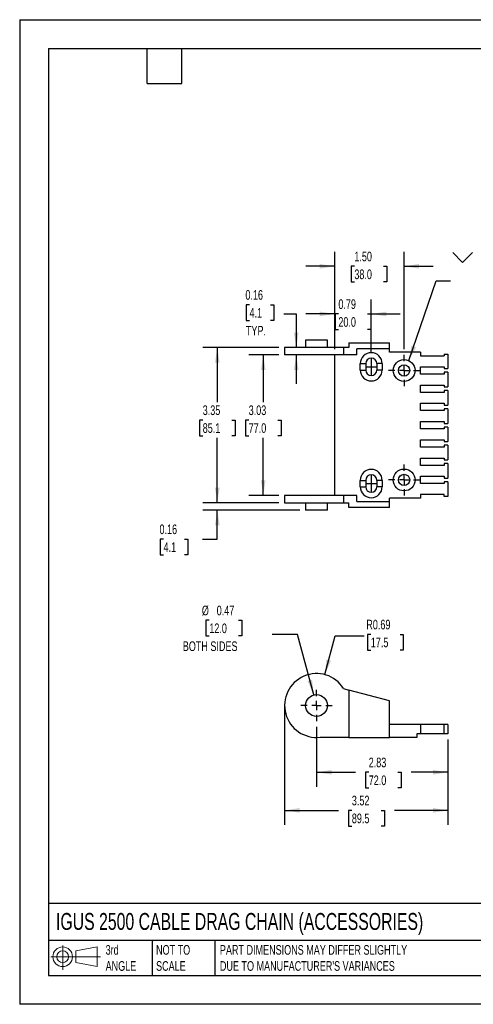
# Model space of a CAD drawing. Header units: inches. Extents: x 0 to 27.5, y 0 to 21.3.
# Tile 1 of 3: x 0 to 9.8, y 0 to 21.3. Entities that reach past the tile are written whole.
import ezdxf

# ---------------------------------------------------------------- set-up
doc = ezdxf.new("R2010")
doc.units = ezdxf.units.IN
doc.header["$LTSCALE"] = 2.5
doc.header["$MEASUREMENT"] = 0
doc.linetypes.add('CENTERX2', pattern=[0.8, 0.5, -0.1, 0.1, -0.1])
doc.layers.add('CENTER', color=40, linetype='CENTERX2')
doc.layers.add('DIMENSIONS', color=140, linetype='Continuous', lineweight=25)
doc.layers.add('TEXT', color=140, linetype='Continuous', lineweight=25)
doc.styles.add('SLDTEXTSTYLE0', font='TXT', dxfattribs={"width": 0.7})
doc.dimstyles.new('SLDDIMSTYLE0', dxfattribs={"dimtxt": 0.212402, "dimasz": 0.325, "dimexe": 0, "dimexo": 0.0625, "dimgap": 0.053101, "dimtad": 0, "dimtih": 1, "dimtoh": 1, "dimrnd": 1e-09, "dimzin": 12, "dimdsep": 46, "dimtxsty": 'SLDTEXTSTYLE0', "dimsah": 1, "dimcen": 0.09, "dimadec": 0, "dimazin": 3, "dimtfac": 1, "dimtofl": 0, "dimtmove": 0, "dimatfit": 3, "dimfxl": 0, "dimfrac": 2, "dimtolj": 1, "dimtzin": 12, "dimarcsym": 0})
doc.dimstyles.new('SLDDIMSTYLE1', dxfattribs={"dimtxt": 0.212402, "dimasz": 0.325, "dimexe": 0, "dimexo": 0.0625, "dimgap": 0.053101, "dimtad": 0, "dimtih": 1, "dimtoh": 1, "dimrnd": 1e-09, "dimdsep": 46, "dimtxsty": 'SLDTEXTSTYLE0', "dimsah": 1, "dimcen": 0, "dimadec": 0, "dimazin": 2, "dimtfac": 1, "dimtofl": 0, "dimtmove": 0, "dimatfit": 3, "dimfxl": 0, "dimfrac": 2, "dimtolj": 1, "dimtzin": 12, "dimarcsym": 0})
doc.dimstyles.new('SLDDIMSTYLE2', dxfattribs={"dimtxt": 0.212402, "dimasz": 0.325, "dimexe": 0, "dimexo": 0.0625, "dimgap": 0.053101, "dimtad": 0, "dimtih": 1, "dimtoh": 1, "dimrnd": 1e-09, "dimdsep": 46, "dimtxsty": 'SLDTEXTSTYLE0', "dimsah": 1, "dimcen": 0, "dimadec": 0, "dimazin": 2, "dimtfac": 1, "dimtofl": 0, "dimtmove": 0, "dimatfit": 3, "dimfxl": 0, "dimfrac": 2, "dimtolj": 1, "dimtzin": 12, "dimarcsym": 0})
doc.dimstyles.new('SLDDIMSTYLE3', dxfattribs={"dimtxt": 0.212402, "dimasz": 0.325, "dimexe": 0, "dimexo": 0.0625, "dimgap": 0.053101, "dimtad": 0, "dimtih": 1, "dimtoh": 1, "dimrnd": 1e-09, "dimdsep": 46, "dimtxsty": 'SLDTEXTSTYLE0', "dimsah": 1, "dimcen": 0.09, "dimadec": 0, "dimazin": 2, "dimtfac": 1, "dimtmove": 0, "dimatfit": 0, "dimfxl": 0, "dimfrac": 2, "dimtolj": 1, "dimtzin": 12, "dimarcsym": 0})
doc.dimstyles.new('SLDDIMSTYLE4', dxfattribs={"dimtxt": 0.212402, "dimasz": 0.325, "dimexe": 0, "dimexo": 0.0625, "dimgap": 0.053101, "dimtad": 0, "dimtih": 1, "dimtoh": 1, "dimrnd": 1e-09, "dimzin": 4, "dimdsep": 46, "dimtxsty": 'SLDTEXTSTYLE0', "dimsah": 1, "dimcen": 0.09, "dimadec": 0, "dimazin": 1, "dimtfac": 1, "dimtmove": 0, "dimatfit": 0, "dimfxl": 0, "dimfrac": 2, "dimtolj": 1, "dimtzin": 12, "dimarcsym": 0})
doc.dimstyles.new('SLDDIMSTYLE5', dxfattribs={"dimtxt": 0.18, "dimasz": 0.325, "dimexe": 0, "dimexo": 0.0625, "dimgap": 0, "dimtad": 0, "dimtih": 1, "dimtoh": 1, "dimdec": 0, "dimrnd": 1e-09, "dimzin": 0, "dimdsep": 46, "dimtxsty": 'Standard', "dimsah": 1, "dimcen": 0.09, "dimadec": 0, "dimazin": 0, "dimtfac": 0.325, "dimtdec": 0, "dimtofl": 0, "dimtmove": 0, "dimatfit": 3, "dimfxl": 0, "dimfrac": 2, "dimtolj": 1, "dimtzin": 0, "dimarcsym": 0})

# ---------------------------------------------------------------- blocks, each defined once
blk = doc.blocks.new('Block11')
at = {"color": 7, "linetype": 'Continuous', "lineweight": 18}
for p, q in [((0.255, 0.523), (0.255, 0)), ((0.539, 0.41), (1.001, 0.495)), ((1.001, 0.495), (1.001, 0.072)), ((0, 0.284), (1.07, 0.284)), ((0.539, 0.157), (0.539, 0.41)), ((0.539, 0.157), (1.001, 0.072))]:
    blk.add_line(p, q, dxfattribs=at)
for radius in [0.212, 0.127]:
    blk.add_circle((0.255, 0.284), radius, dxfattribs=at)
blk = doc.blocks.new('Block12')
at = {"color": 7, "linetype": 'Continuous'}
blk.add_blockref('Block11', (0, 0), dxfattribs=at)
blk = doc.blocks.new('_D_1')
at = {"layer": 'DIMENSIONS'}
for p, q in [((5.719, 6.324), (5.719, 3.873)), ((9.243, 5.714), (9.243, 3.873)), ((5.719, 4.186), (6.882, 4.186)), ((7.17, 4.186), (7.099, 4.186)), ((7.099, 4.186), (7.099, 3.848)), ((7.801, 4.186), (7.873, 4.186)), ((7.873, 4.186), (7.873, 3.848)), ((9.243, 4.186), (8.089, 4.186)), ((7.099, 3.848), (7.17, 3.848)), ((7.873, 3.848), (7.801, 3.848))]:
    blk.add_line(p, q, dxfattribs=at)
for points in [[(5.719, 4.186), (6.044, 4.136), (6.044, 4.236)], [(9.243, 4.186), (8.918, 4.236), (8.918, 4.136)]]:
    blk.add_solid(points, dxfattribs=at)
at = {"layer": 'DIMENSIONS', "char_height": 0.2083, "attachment_point": 1, "style": 'SLDTEXTSTYLE0'}
for s, insert in [('3.52', (7.17, 4.502)), ('89.5', (7.17, 4.117))]:
    blk.add_mtext(s, dxfattribs=dict(at, insert=insert))
blk = doc.blocks.new('_D_3')
at = {"layer": 'DIMENSIONS'}
for p, q in [((6.408, 5.988), (6.408, 4.695)), ((9.243, 5.714), (9.243, 4.695)), ((6.408, 5.008), (7.246, 5.008)), ((7.534, 5.008), (7.463, 5.008)), ((7.463, 5.008), (7.463, 4.67)), ((8.165, 5.008), (8.236, 5.008)), ((8.236, 5.008), (8.236, 4.67)), ((9.243, 5.008), (8.453, 5.008)), ((7.463, 4.67), (7.534, 4.67)), ((8.236, 4.67), (8.165, 4.67))]:
    blk.add_line(p, q, dxfattribs=at)
for points in [[(6.408, 5.008), (6.733, 4.958), (6.733, 5.058)], [(9.243, 5.008), (8.918, 5.058), (8.918, 4.958)]]:
    blk.add_solid(points, dxfattribs=at)
at = {"layer": 'DIMENSIONS', "char_height": 0.2083, "attachment_point": 1, "style": 'SLDTEXTSTYLE0'}
for s, insert in [('2.83', (7.534, 5.324)), ('72.0', (7.534, 4.939))]:
    blk.add_mtext(s, dxfattribs=dict(at, insert=insert))
blk = doc.blocks.new('_D_5')
at = {"layer": 'DIMENSIONS'}
for p, q in [((6.586, 7.115), (6.811, 7.954)), ((6.811, 7.954), (7.436, 7.954)), ((7.579, 7.984), (7.508, 7.984)), ((7.508, 7.984), (7.508, 7.646)), ((8.21, 7.984), (8.281, 7.984)), ((8.281, 7.984), (8.281, 7.646)), ((7.508, 7.646), (7.579, 7.646)), ((8.281, 7.646), (8.21, 7.646))]:
    blk.add_line(p, q, dxfattribs=at)
blk.add_solid([(6.586, 7.115), (6.719, 7.416), (6.622, 7.442)], dxfattribs=at)
at = {"layer": 'DIMENSIONS', "char_height": 0.2083, "attachment_point": 1, "style": 'SLDTEXTSTYLE0'}
for s, insert in [('R0.69', (7.482, 8.3)), ('17.5', (7.579, 7.915))]:
    blk.add_mtext(s, dxfattribs=dict(at, insert=insert))
blk = doc.blocks.new('_D_7')
at = {"layer": 'DIMENSIONS'}
for p, q in [((4.093, 8.288), (4.021, 8.288)), ((4.021, 8.288), (4.021, 7.95)), ((4.724, 8.288), (4.795, 8.288)), ((4.795, 8.288), (4.795, 7.95)), ((4.021, 7.95), (4.093, 7.95)), ((4.795, 7.95), (4.724, 7.95)), ((5.998, 7.979), (5.451, 7.979)), ((6.347, 6.678), (5.998, 7.979))]:
    blk.add_line(p, q, dxfattribs=at)
blk.add_solid([(6.347, 6.678), (6.311, 7.004), (6.215, 6.978)], dxfattribs=at)
at = {"layer": 'DIMENSIONS', "char_height": 0.2083, "attachment_point": 1, "style": 'SLDTEXTSTYLE0'}
for s, insert in [('%%c', (3.932, 8.604)), ('0.47', (4.253, 8.604)), ('12.0', (4.093, 8.219)), ('BOTH SIDES', (3.521, 7.833))]:
    blk.add_mtext(s, dxfattribs=dict(at, insert=insert))
blk = doc.blocks.new('SW_CENTERMARKSYMBOL_0')
at = {"layer": 'CENTER', "color": 0}
for p, q in [((0, 0.2), (0, 0.336)), ((-0.2, 0), (-0.336, 0)), ((0, 0), (-0.1, 0)), ((0, 0), (0, 0.1)), ((0, 0), (0, -0.1)), ((0, 0), (0.1, 0)), ((0.2, 0), (0.336, 0)), ((0, -0.2), (0, -0.336))]:
    blk.add_line(p, q, dxfattribs=at)
blk = doc.blocks.new('_D_11')
at = {"layer": 'DIMENSIONS'}
for p, q in [((6.802, 14.139), (6.802, 15.211)), ((7.589, 14.072), (7.589, 15.211)), ((6.802, 14.899), (6.177, 14.899)), ((6.879, 14.899), (6.808, 14.899)), ((6.808, 14.899), (6.808, 14.561)), ((7.51, 14.899), (7.582, 14.899)), ((7.582, 14.899), (7.582, 14.561)), ((7.589, 14.899), (8.214, 14.899)), ((6.808, 14.561), (6.879, 14.561)), ((7.582, 14.561), (7.51, 14.561))]:
    blk.add_line(p, q, dxfattribs=at)
for points in [[(6.802, 14.899), (6.477, 14.949), (6.477, 14.849)], [(7.589, 14.899), (7.914, 14.849), (7.914, 14.949)]]:
    blk.add_solid(points, dxfattribs=at)
at = {"layer": 'DIMENSIONS', "char_height": 0.2083, "attachment_point": 1, "style": 'SLDTEXTSTYLE0'}
for s, insert in [('0.79', (6.879, 15.215)), ('20.0', (6.879, 14.83))]:
    blk.add_mtext(s, dxfattribs=dict(at, insert=insert))
blk = doc.blocks.new('_D_16')
at = {"layer": 'DIMENSIONS'}
for p, q in [((6.802, 14.139), (6.802, 16.24)), ((8.298, 14.141), (8.298, 16.24)), ((6.802, 15.928), (6.177, 15.928)), ((7.224, 15.928), (7.152, 15.928)), ((7.152, 15.928), (7.152, 15.59)), ((7.855, 15.928), (7.926, 15.928)), ((7.926, 15.928), (7.926, 15.59)), ((8.298, 15.928), (8.923, 15.928)), ((7.152, 15.59), (7.224, 15.59)), ((7.926, 15.59), (7.855, 15.59))]:
    blk.add_line(p, q, dxfattribs=at)
for points in [[(6.802, 15.928), (6.477, 15.978), (6.477, 15.878)], [(8.298, 15.928), (8.623, 15.878), (8.623, 15.978)]]:
    blk.add_solid(points, dxfattribs=at)
at = {"layer": 'DIMENSIONS', "char_height": 0.2083, "attachment_point": 1, "style": 'SLDTEXTSTYLE0'}
for s, insert in [('1.50', (7.224, 16.244)), ('38.0', (7.224, 15.859))]:
    blk.add_mtext(s, dxfattribs=dict(at, insert=insert))
blk = doc.blocks.new('_D_17')
at = {"layer": 'DIMENSIONS'}
for p, q in [((5.594, 14.014), (4.946, 14.014)), ((5.258, 14.014), (5.258, 12.995)), ((4.943, 12.61), (4.871, 12.61)), ((4.871, 12.61), (4.871, 12.272)), ((5.574, 12.61), (5.645, 12.61)), ((5.645, 12.61), (5.645, 12.272)), ((4.871, 12.272), (4.943, 12.272)), ((5.258, 10.983), (5.258, 12.225)), ((5.645, 12.272), (5.574, 12.272)), ((5.594, 10.983), (4.946, 10.983))]:
    blk.add_line(p, q, dxfattribs=at)
for points in [[(5.258, 14.014), (5.208, 13.689), (5.308, 13.689)], [(5.258, 10.983), (5.308, 11.308), (5.208, 11.308)]]:
    blk.add_solid(points, dxfattribs=at)
at = {"layer": 'DIMENSIONS', "char_height": 0.2083, "attachment_point": 1, "style": 'SLDTEXTSTYLE0'}
for s, insert in [('3.03', (4.943, 12.926)), ('77.0', (4.943, 12.541))]:
    blk.add_mtext(s, dxfattribs=dict(at, insert=insert))
blk = doc.blocks.new('_D_18')
at = {"layer": 'DIMENSIONS'}
for p, q in [((5.594, 14.174), (3.954, 14.174)), ((4.266, 14.174), (4.266, 12.995)), ((3.951, 12.61), (3.879, 12.61)), ((3.879, 12.61), (3.879, 12.272)), ((4.582, 12.61), (4.653, 12.61)), ((4.653, 12.61), (4.653, 12.272)), ((3.879, 12.272), (3.951, 12.272)), ((4.266, 10.823), (4.266, 12.225)), ((4.653, 12.272), (4.582, 12.272)), ((5.594, 10.823), (3.954, 10.823))]:
    blk.add_line(p, q, dxfattribs=at)
for points in [[(4.266, 14.174), (4.216, 13.849), (4.316, 13.849)], [(4.266, 10.823), (4.316, 11.148), (4.216, 11.148)]]:
    blk.add_solid(points, dxfattribs=at)
at = {"layer": 'DIMENSIONS', "char_height": 0.2083, "attachment_point": 1, "style": 'SLDTEXTSTYLE0'}
for s, insert in [('3.35', (3.951, 12.926)), ('85.1', (3.951, 12.541))]:
    blk.add_mtext(s, dxfattribs=dict(at, insert=insert))
blk = doc.blocks.new('_D_19')
at = {"layer": 'DIMENSIONS'}
for p, q in [((4.266, 10.823), (4.266, 11.448)), ((5.594, 10.823), (3.954, 10.823)), ((6.047, 10.664), (3.954, 10.664)), ((4.266, 10.04), (4.266, 10.664)), ((3.106, 10.04), (3.035, 10.04)), ((3.035, 10.04), (3.035, 9.702)), ((3.56, 10.04), (3.632, 10.04)), ((3.632, 10.04), (3.632, 9.702)), ((3.943, 10.04), (4.266, 10.04)), ((3.035, 9.702), (3.106, 9.702)), ((3.632, 9.702), (3.56, 9.702))]:
    blk.add_line(p, q, dxfattribs=at)
for points in [[(4.266, 10.823), (4.316, 11.148), (4.216, 11.148)], [(4.266, 10.664), (4.216, 10.339), (4.316, 10.339)]]:
    blk.add_solid(points, dxfattribs=at)
at = {"layer": 'DIMENSIONS', "char_height": 0.2083, "attachment_point": 1, "style": 'SLDTEXTSTYLE0'}
for s, insert in [('0.16', (3.018, 10.356)), ('4.1', (3.106, 9.971))]:
    blk.add_mtext(s, dxfattribs=dict(at, insert=insert))
blk = doc.blocks.new('_D_20')
at = {"layer": 'DIMENSIONS'}
for p, q in [((4.961, 15.097), (4.889, 15.097)), ((4.889, 15.097), (4.889, 14.76)), ((5.415, 15.097), (5.487, 15.097)), ((5.487, 15.097), (5.487, 14.76)), ((5.701, 14.899), (5.97, 14.899)), ((5.97, 14.899), (5.97, 14.174)), ((4.889, 14.76), (4.961, 14.76)), ((5.487, 14.76), (5.415, 14.76)), ((5.97, 14.014), (5.97, 13.389))]:
    blk.add_line(p, q, dxfattribs=at)
for points in [[(5.97, 14.174), (6.02, 14.499), (5.92, 14.499)], [(5.97, 14.014), (5.92, 13.689), (6.02, 13.689)]]:
    blk.add_solid(points, dxfattribs=at)
at = {"layer": 'DIMENSIONS', "char_height": 0.2083, "attachment_point": 1, "style": 'SLDTEXTSTYLE0'}
for s, insert in [('0.16', (4.872, 15.414)), ('4.1', (4.961, 15.028)), ('TYP.', (4.883, 14.643))]:
    blk.add_mtext(s, dxfattribs=dict(at, insert=insert))
blk = doc.blocks.new('SW_SYMBOL_HOLE_SINK')
at = {"layer": 'DIMENSIONS', "color": 0}
for p, q in [((0, 86.1), (78.7, 7.4)), ((78.7, 7.4), (157.5, 86.1))]:
    blk.add_line(p, q, dxfattribs=at)
blk = doc.blocks.new('SW_CENTERMARKSYMBOL_4')
at = {"layer": 'CENTER', "color": 0}
for p, q in [((0, 0.2), (0, 0.336)), ((-0.2, 0), (-0.336, 0)), ((0, 0), (-0.1, 0)), ((0, 0), (0, 0.1)), ((0, 0), (0, -0.1)), ((0, 0), (0.1, 0)), ((0.2, 0), (0.336, 0)), ((0, -0.2), (0, -0.336))]:
    blk.add_line(p, q, dxfattribs=at)
blk = doc.blocks.new('SW_CENTERMARKSYMBOL_5')
at = {"layer": 'CENTER', "color": 0}
for p, q in [((0, 0.2), (0, 0.336)), ((-0.2, 0), (-0.336, 0)), ((0, 0), (-0.1, 0)), ((0, 0), (0, 0.1)), ((0, 0), (0, -0.1)), ((0, 0), (0.1, 0)), ((0.2, 0), (0.336, 0)), ((0, -0.2), (0, -0.336))]:
    blk.add_line(p, q, dxfattribs=at)

msp = doc.modelspace()

# ---------------------------------------------------------------- linework, layer by layer
at = {"color": 7, "linetype": 'Continuous'}
for p, q in [((0, 21.25), (0, 0)), ((0, 21.25), (27.5, 21.25)), ((27.5, 0), (0, 0))]:
    msp.add_line(p, q, dxfattribs=at)
for p, q in [((6.172, 14.333), (6.172, 14.174)), ((6.644, 14.333), (6.172, 14.333)), ((6.644, 14.174), (6.644, 14.333)), ((7.105, 14.274), (7.105, 14.174)), ((7.105, 14.274), (7.983, 14.274)), ((7.983, 14.144), (7.983, 14.274)), ((5.719, 14.174), (5.719, 14.014)), ((6.993, 14.174), (5.719, 14.174)), ((6.993, 14.174), (6.993, 14.014)), ((7.105, 14.174), (6.993, 14.174)), ((7.983, 14.144), (7.274, 14.144)), ((7.274, 14.014), (7.274, 14.144)), ((7.983, 14.073), (7.983, 14.144)), ((8.652, 14.073), (7.983, 14.073)), ((8.652, 14.073), (8.652, 13.995)), ((9.164, 14.034), (9.164, 13.995)), ((9.164, 14.034), (9.243, 14.034)), ((9.243, 14.034), (9.243, 13.719)), ((6.993, 14.014), (5.719, 14.014)), ((6.802, 10.983), (6.802, 14.014)), ((7.274, 14.014), (6.993, 14.014)), ((7.353, 13.689), (7.353, 13.827)), ((7.353, 13.827), (7.469, 13.827)), ((7.469, 13.827), (7.469, 13.689)), ((7.709, 13.827), (7.709, 13.689)), ((7.825, 13.827), (7.709, 13.827)), ((7.825, 13.827), (7.825, 13.689)), ((8.652, 13.995), (9.164, 13.995)), ((7.353, 13.689), (7.469, 13.689)), ((7.825, 13.689), (7.709, 13.689)), ((8.652, 13.758), (9.164, 13.758)), ((8.652, 13.601), (8.652, 13.758)), ((9.164, 13.601), (8.652, 13.601)), ((9.164, 13.758), (9.164, 13.719)), ((9.164, 13.719), (9.243, 13.719)), ((9.164, 13.64), (9.164, 13.601)), ((9.243, 13.64), (9.164, 13.64)), ((9.243, 13.64), (9.243, 13.325)), ((8.652, 13.365), (9.164, 13.365)), ((8.652, 13.207), (8.652, 13.365)), ((9.164, 13.207), (8.652, 13.207)), ((9.164, 13.365), (9.164, 13.325)), ((9.164, 13.325), (9.243, 13.325)), ((9.164, 13.247), (9.164, 13.207)), ((9.243, 13.247), (9.164, 13.247)), ((9.243, 13.247), (9.243, 12.932)), ((8.652, 12.971), (9.164, 12.971)), ((8.652, 12.813), (8.652, 12.971)), ((9.164, 12.971), (9.164, 12.932)), ((9.164, 12.813), (8.652, 12.813)), ((9.164, 12.932), (9.243, 12.932)), ((9.164, 12.853), (9.164, 12.813)), ((9.243, 12.853), (9.164, 12.853)), ((9.243, 12.853), (9.243, 12.538)), ((8.652, 12.577), (9.164, 12.577)), ((8.652, 12.42), (8.652, 12.577)), ((9.164, 12.577), (9.164, 12.538)), ((9.164, 12.538), (9.243, 12.538)), ((9.164, 12.42), (8.652, 12.42)), ((9.164, 12.459), (9.164, 12.42)), ((9.243, 12.459), (9.164, 12.459)), ((9.243, 12.459), (9.243, 12.144)), ((8.652, 12.184), (9.164, 12.184)), ((8.652, 12.026), (8.652, 12.184)), ((9.164, 12.184), (9.164, 12.144)), ((9.164, 12.144), (9.243, 12.144)), ((9.164, 12.026), (8.652, 12.026)), ((9.164, 12.065), (9.164, 12.026)), ((9.243, 12.065), (9.164, 12.065)), ((9.243, 12.065), (9.243, 11.75)), ((8.652, 11.79), (9.164, 11.79)), ((8.652, 11.632), (8.652, 11.79)), ((9.164, 11.79), (9.164, 11.75)), ((9.164, 11.75), (9.243, 11.75)), ((9.164, 11.632), (8.652, 11.632)), ((9.164, 11.672), (9.164, 11.632)), ((9.243, 11.672), (9.164, 11.672)), ((9.243, 11.672), (9.243, 11.357)), ((7.353, 11.17), (7.353, 11.308)), ((7.353, 11.308), (7.469, 11.308)), ((7.469, 11.308), (7.469, 11.17)), ((7.709, 11.308), (7.709, 11.17)), ((7.825, 11.308), (7.709, 11.308)), ((7.825, 11.308), (7.825, 11.17)), ((8.652, 11.396), (9.164, 11.396)), ((8.652, 11.239), (8.652, 11.396)), ((9.164, 11.396), (9.164, 11.357)), ((9.164, 11.357), (9.243, 11.357)), ((9.164, 11.278), (9.164, 11.239)), ((9.243, 11.278), (9.164, 11.278)), ((9.243, 11.278), (9.243, 10.963)), ((7.353, 11.17), (7.469, 11.17)), ((7.825, 11.17), (7.709, 11.17)), ((9.164, 11.239), (8.652, 11.239)), ((5.719, 10.983), (5.719, 10.823)), ((6.993, 10.983), (5.719, 10.983)), ((6.993, 10.983), (6.993, 10.823)), ((7.274, 10.983), (6.993, 10.983)), ((7.274, 10.853), (7.274, 10.983)), ((7.274, 10.853), (7.983, 10.853)), ((8.652, 10.924), (7.983, 10.924)), ((7.983, 10.853), (7.983, 10.924)), ((7.983, 10.723), (7.983, 10.853)), ((9.164, 11.002), (8.652, 11.002)), ((8.652, 11.002), (8.652, 10.924)), ((9.164, 10.963), (9.164, 11.002)), ((9.243, 10.963), (9.164, 10.963)), ((5.719, 10.823), (6.993, 10.823)), ((6.172, 10.823), (6.172, 10.664)), ((6.644, 10.664), (6.172, 10.664)), ((6.644, 10.664), (6.644, 10.823)), ((6.993, 10.823), (7.105, 10.823)), ((7.105, 10.723), (7.105, 10.823)), ((7.983, 10.723), (7.105, 10.723)), ((6.993, 6.813), (7.105, 6.783)), ((7.105, 6.783), (7.105, 5.76)), ((7.983, 6.548), (7.105, 6.783)), ((7.983, 5.76), (7.983, 6.548)), ((8.652, 6.036), (7.983, 6.036)), ((8.652, 6.036), (8.652, 5.839)), ((9.164, 6.036), (8.652, 6.036)), ((9.164, 5.839), (9.164, 6.036)), ((9.243, 6.036), (9.164, 6.036)), ((9.243, 6.036), (9.243, 5.839)), ((6.487, 5.76), (6.487, 5.765)), ((7.105, 5.76), (6.487, 5.76)), ((7.105, 5.76), (7.983, 5.76)), ((8.573, 5.76), (7.983, 5.76)), ((8.652, 5.839), (8.573, 5.839)), ((8.573, 5.839), (8.573, 5.76)), ((9.164, 5.839), (8.652, 5.839)), ((9.243, 5.839), (9.164, 5.839))]:
    msp.add_line(p, q)
for centre, radius in [((8.298, 13.68), 0.236), ((8.298, 13.68), 0.122), ((8.298, 11.317), 0.236), ((8.298, 11.317), 0.122), ((6.408, 6.449), 0.236)]:
    msp.add_circle(centre, radius)
for centre, radius, start, end in [((7.589, 13.827), 0.236, 0, 180), ((7.589, 13.827), 0.12, 0, 180), ((7.589, 13.689), 0.236, 180, 0), ((7.589, 13.689), 0.12, 180, 0), ((7.589, 11.308), 0.236, 0, 180), ((7.589, 11.308), 0.12, 0, 180), ((7.589, 11.17), 0.236, 180, 0), ((7.589, 11.17), 0.12, 180, 0), ((6.408, 6.449), 0.689, 31.8508, 276.5624)]:
    msp.add_arc(centre, radius, start, end)
at = {"layer": 'CENTER'}
for p, q in [((7.589, 13.947), (7.589, 13.569)), ((7.469, 13.758), (7.709, 13.758)), ((7.589, 11.428), (7.589, 11.05)), ((7.469, 11.239), (7.709, 11.239))]:
    msp.add_line(p, q, dxfattribs=at)
at = {"layer": 'DIMENSIONS'}
msp.add_line((5.719, 6.449), (5.719, 5.876), dxfattribs=at)
at = {"layer": 'TEXT'}
for p, q in [((0.625, 20.625), (26.875, 20.625)), ((0.625, 20.625), (0.625, 0.625)), ((2.75, 19.875), (2.75, 20.625)), ((3.5, 19.875), (3.5, 20.625)), ((2.75, 19.875), (3.5, 19.875)), ((26.875, 2.178), (0.625, 2.178)), ((26.875, 1.375), (0.625, 1.375)), ((2.859, 1.375), (2.859, 0.625)), ((4.216, 1.375), (4.216, 0.625)), ((0.625, 0.625), (26.875, 0.625))]:
    msp.add_line(p, q, dxfattribs=at)

# ---------------------------------------------------------------- block references
at = {"layer": 'CENTER'}
for name, p in [('SW_CENTERMARKSYMBOL_4', (8.298, 13.68)), ('SW_CENTERMARKSYMBOL_5', (8.298, 11.317)), ('SW_CENTERMARKSYMBOL_0', (6.408, 6.449))]:
    msp.add_blockref(name, p, dxfattribs=at)
at = {"layer": 'DIMENSIONS', "xscale": 0.002728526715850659, "yscale": 0.002728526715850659, "zscale": 0.002728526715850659}
msp.add_blockref('SW_SYMBOL_HOLE_SINK', (9.347, 15.988), dxfattribs=at)
at = {"layer": 'TEXT'}
msp.add_blockref('Block12', (0.673, 0.743), dxfattribs=at)

# ---------------------------------------------------------------- texts
at = {"layer": 'TEXT', "attachment_point": 1, "style": 'SLDTEXTSTYLE0'}
for s, insert, char_height in [('IGUS 2500 CABLE DRAG CHAIN (ACCESSORIES)', (0.784, 1.971), 0.36458), ('3rd^JANGLE', (1.855, 1.279), 0.2083), ('NOT TO^JSCALE', (2.944, 1.279), 0.20833), ("PART DIMENSIONS MAY DIFFER SLIGHTLY ^JDUE TO MANUFACTURER'S VARIANCES", (4.322, 1.279), 0.20833)]:
    msp.add_mtext(s, dxfattribs=dict(at, insert=insert, char_height=char_height))

# ---------------------------------------------------------------- dimensions: what is measured, and where the dimension line sits
at = {"layer": 'DIMENSIONS'}
for base, p1, p2, dimstyle, picture, middle in [((8.298, 15.928), (6.802, 14.014), (8.298, 14.016), 'SLDDIMSTYLE4', '_D_16', (7.539, 15.928)), ((6.802, 14.899), (7.589, 13.947), (6.802, 14.014), 'SLDDIMSTYLE3', '_D_11', (7.195, 14.899)), ((9.243, 4.186), (5.719, 6.449), (9.243, 5.839), 'SLDDIMSTYLE0', '_D_1', (7.486, 4.186)), ((9.2427, 5.0078), (6.4081, 6.1131), (9.2427, 5.8391), 'SLDDIMSTYLE0', '_D_3', (7.8495, 5.0078))]:
    dim = msp.add_linear_dim(base=base, p1=p1, p2=p2, dimstyle=dimstyle, dxfattribs=at)
    dim.commit()
    dim.dimension.update_dxf_attribs({"geometry": picture, "text_midpoint": middle, "dimtype": 160})
dim = msp.add_linear_dim(base=(5.97, 14.174), p1=(5.719, 14.014), p2=(5.719, 14.174), angle=90, text='<>\\PTYP.', dimstyle='SLDDIMSTYLE3', dxfattribs=at)
dim.commit()
dim.dimension.update_dxf_attribs({"geometry": '_D_20', "text_midpoint": (5.97, 14.899), "dimtype": 160})
for base, p1, p2, dimstyle, picture, middle in [((4.266, 10.823), (5.719, 14.174), (5.719, 10.823), 'SLDDIMSTYLE0', '_D_18', (4.266, 12.61)), ((5.258, 10.983), (5.719, 14.014), (5.719, 10.983), 'SLDDIMSTYLE0', '_D_17', (5.258, 12.61)), ((4.266, 10.664), (5.719, 10.823), (6.172, 10.664), 'SLDDIMSTYLE3', '_D_19', (4.266, 10.04))]:
    dim = msp.add_linear_dim(base=base, p1=p1, p2=p2, angle=90, dimstyle=dimstyle, dxfattribs=at)
    dim.commit()
    dim.dimension.update_dxf_attribs({"geometry": picture, "text_midpoint": middle, "dimtype": 160})
dim = msp.add_diameter_dim_2p(p1=(6.469, 6.221), p2=(6.347, 6.678), text='<>\\PBOTH SIDES', dimstyle='SLDDIMSTYLE2', dxfattribs=at)
dim.commit()
dim.dimension.update_dxf_attribs({"geometry": '_D_7', "text_midpoint": (4.408, 8.089), "dimtype": 163})
dim = msp.add_radius_dim(center=(6.408, 6.449), mpoint=(6.586, 7.115), dimstyle='SLDDIMSTYLE1', dxfattribs=at)
dim.commit()
dim.dimension.update_dxf_attribs({"geometry": '_D_5', "text_midpoint": (7.894, 7.954), "dimtype": 164})

# ---------------------------------------------------------------- leaders
msp.add_leader([(8.402, 13.892), (8.987, 15.613), (9.297, 15.613)], dimstyle='SLDDIMSTYLE5', dxfattribs=at)

doc.saveas('drawing.dxf')
